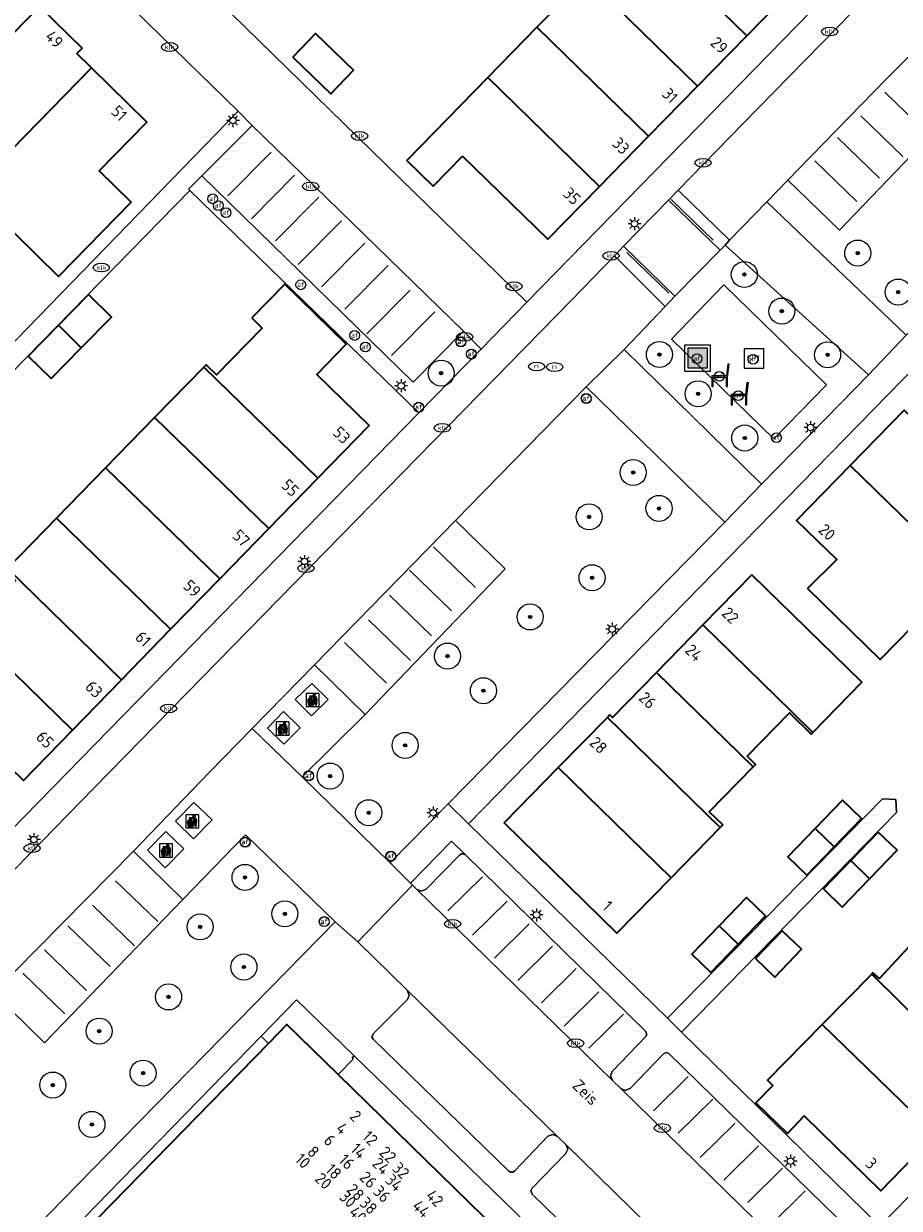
# Model space of a CAD drawing. Header units: metres. Extents: x 103671 to 105190, y 427150 to 429171.
# Tile 206 of 256: x 104073 to 104140, y 428271 to 428362. Entities that reach past the tile are written whole.
import ezdxf
from ezdxf.enums import TextEntityAlignment as Align

# ---------------------------------------------------------------- set-up
doc = ezdxf.new("R2010")
doc.units = ezdxf.units.M
for name, color, linetype, lineweight in [('B-WE-GR-BEPLANTING_CULTUUR_BODEMBEDEKKER-GV', 253, 'Continuous', 18), ('B-WE-GR-BEPLANTING_CULTUUR_HEESTERS-GV', 253, 'Continuous', 18), ('B-WE-GR-BEPLANTING_CULTUUR_VASTE PLANTENVAK-GV', 253, 'Continuous', 18), ('B-WE-GR-BOOM-S', 253, 'Continuous', 25), ('B-WE-IE-AFVAL APART PLAATS-S', 253, 'Continuous', 25), ('B-WE-IE-MEUBILAIR-S', 253, 'Continuous', 25), ('B-WE-IE-MEUBILAIR_WEGMEUBILAIR-S', 253, 'Continuous', 25), ('B-WE-IE-MEUBILAIR_WEGMEUBILAIR_AFVALBAK-S', 253, 'Continuous', 25), ('B-WE-OG-BEBOUWING-GV', 253, 'Continuous', 35), ('B-WE-OG-BEBOUWING-T18', 7, 'Continuous', 18), ('B-WE-OG-TERREIN_BEGROEID-GV', 253, 'Continuous', 18), ('B-WE-OG-TERREIN_ERF-GV', 253, 'Continuous', 18), ('B-WE-OG-TOPOGRAFIE-T18', 7, 'Continuous', 18), ('B-WE-VH-GESLOTENVERHARDING_BETON-GV', 253, 'Continuous', 18), ('B-WE-VH-GESLOTENVERHARDING_KUNSTSTOF-GV', 253, 'Continuous', 18), ('B-WE-VH-OPENVERHARDING-GV', 253, 'Continuous', 18), ('B-WE-VH-OPENVERHARDING_BETONELEMENT-GV', 253, 'Continuous', 18), ('B-WE-VH-OPENVERHARDING_BETONSTRAATSTEEN-GV', 253, 'Continuous', 18), ('B-WE-VH-OPENVERHARDING_TEGEL-GV', 253, 'Continuous', 18), ('B-WE-VW-MARKERING_PICTOGRAM-G', 253, 'Continuous', 18)]:
    doc.layers.add(name, color=color, linetype=linetype, lineweight=lineweight)
doc.styles.add('NLCS-ISO', font='NLCS-ISO.ttf')
doc.styles.add('NLCS-ISO-M500-T18', font='NLCS-ISO.ttf', dxfattribs={"height": 0.9})

# ---------------------------------------------------------------- blocks, each defined once
blk = doc.blocks.new('SIE-AFVAL APART PLAATS-SO')
h = blk.add_hatch(color=256)
h.dxf.hatch_style = 1
h.paths.add_polyline_path([(-0.09, 0.07), (-1.76, 0.07, 0.819081), (-1.79, -0.09), (-1.4, -2.19, 0.36153), (-1.37, -2.21), (-0.47, -2.21, 0.36153), (-0.44, -2.19), (-0.05, -0.09, 0.819081)])
h.paths.add_polyline_path([(-0.16, -0.1), (-0.2, -0.33), (-0.49, -0.33), (-0.47, -0.1)], flags=16)
h.paths.add_polyline_path([(-0.55, -0.1), (-0.58, -0.33), (-0.87, -0.33), (-0.87, -0.1)], flags=16)
h.paths.add_polyline_path([(-0.22, -0.42), (-0.27, -0.73), (-0.53, -0.73), (-0.5, -0.42)], flags=16)
h.paths.add_polyline_path([(-0.58, -0.42), (-0.61, -0.73), (-0.87, -0.73), (-0.87, -0.42)], flags=16)
h.paths.add_polyline_path([(-0.95, -0.1), (-0.95, -0.33), (-1.27, -0.33), (-1.29, -0.1)], flags=16)
h.paths.add_polyline_path([(-0.95, -0.42), (-0.95, -0.73), (-1.23, -0.73), (-1.26, -0.42)], flags=16)
h.paths.add_polyline_path([(-0.29, -0.83), (-0.34, -1.09), (-0.56, -1.09), (-0.54, -0.83)], flags=16)
h.paths.add_polyline_path([(-0.62, -0.83), (-0.65, -1.09), (-0.87, -1.09), (-0.87, -0.83)], flags=16)
h.paths.add_polyline_path([(-0.95, -0.83), (-0.95, -1.09), (-1.2, -1.09), (-1.22, -0.83)], flags=16)
h.paths.add_polyline_path([(-1.35, -0.33), (-1.64, -0.33), (-1.69, -0.1), (-1.37, -0.1)], flags=16)
h.paths.add_polyline_path([(-1.34, -0.42), (-1.31, -0.73), (-1.57, -0.73), (-1.63, -0.42)], flags=16)
h.paths.add_polyline_path([(-0.36, -1.18), (-0.41, -1.44), (-0.6, -1.44), (-0.57, -1.18)], flags=16)
h.paths.add_polyline_path([(-0.65, -1.18), (-0.68, -1.44), (-0.87, -1.44), (-0.87, -1.18)], flags=16)
h.paths.add_polyline_path([(-1.3, -0.83), (-1.28, -1.09), (-1.5, -1.09), (-1.55, -0.83)], flags=16)
h.paths.add_polyline_path([(-0.95, -1.18), (-0.95, -1.44), (-1.17, -1.44), (-1.19, -1.18)], flags=16)
h.paths.add_polyline_path([(-0.42, -1.53), (-0.47, -1.79), (-0.63, -1.79), (-0.6, -1.53)], flags=16)
h.paths.add_polyline_path([(-1.27, -1.18), (-1.25, -1.44), (-1.44, -1.44), (-1.49, -1.18)], flags=16)
h.paths.add_polyline_path([(-0.69, -1.53), (-0.71, -1.79), (-0.87, -1.79), (-0.87, -1.53)], flags=16)
h.paths.add_polyline_path([(-0.95, -1.53), (-0.95, -1.79), (-1.13, -1.79), (-1.16, -1.53)], flags=16)
h.paths.add_polyline_path([(-1.24, -1.53), (-1.22, -1.79), (-1.37, -1.79), (-1.42, -1.53)], flags=16)
h.paths.add_polyline_path([(-0.49, -1.89), (-0.53, -2.13), (-0.66, -2.13), (-0.64, -1.89)], flags=16)
h.paths.add_polyline_path([(-0.72, -1.89), (-0.74, -2.13), (-0.87, -2.13), (-0.87, -1.89)], flags=16)
h.paths.add_polyline_path([(-0.95, -1.89), (-0.95, -2.13), (-1.1, -2.13), (-1.12, -1.89)], flags=16)
h.paths.add_polyline_path([(-1.21, -1.89), (-1.18, -2.13), (-1.31, -2.13), (-1.35, -1.89)], flags=16)
h.paths.add_polyline_path([(-0.19, 0.78, -0.01173), (-0.3, 0.78, -0.148797), (-0.42, 1.03, -0.136076), (-0.69, 0.87), (-0.78, 0.85, -0.038293), (-1.14, 0.96), (-1.19, 0.81, -0.243822), (-1.56, 0.45, 0.344326), (-1, 0.22, -0.139345), (-0.6, 0.22, 0.618436), (-0.56, 0.27, -0.441494), (-0.47, 0.44, 0.309048)])
h.paths.add_polyline_path([(-0.49, 0.51, 0.351556), (-0.64, 0.31, 0.121061), (-1.02, 0.29, -0.288745), (-1.45, 0.42, 0.203599), (-1.12, 0.79), (-1.09, 0.87, 0.083075), (-0.28, 0.71, -0.242261)], flags=16)
h.paths.add_polyline_path([(-0.4, 0.79, -0.023345), (-0.63, 0.82, 0.07081), (-0.46, 0.9, 0.059965)], flags=16)
h.paths.add_polyline_path([(1.12, 1.48), (-1.07, 1.48, 0.860559), (-1.08, 1.42), (0.29, 1, -0.146703), (0.53, 0.28, 0.421968), (0.56, 0.25), (1.6, 0.31, 0.450293), (1.63, 0.34, 0.122241)])
h.paths.add_polyline_path([(0.26, 1.93, 1), (1.07, 1.93, 1)])
h.paths.add_polyline_path([(1.65, 0.15, 0.429303), (1.62, 0.18), (0.55, 0.23, 0.38429), (0.51, 0.2), (0.16, -2.16, 0.83726), (0.22, -2.18), (0.99, -0.78, -0.688204), (1.05, -0.78), (1.36, -2.14, 0.84934), (1.42, -2.14)])
for p, q in [((-0.09, 0.07), (-1.76, 0.07)), ((-1.4, -2.19), (-1.79, -0.09)), ((-1.37, -0.1), (-1.69, -0.1)), ((-1.64, -0.33), (-1.69, -0.1)), ((-1.64, -0.33), (-1.35, -0.33)), ((-1.63, -0.42), (-1.34, -0.42)), ((-1.57, -0.73), (-1.63, -0.42)), ((-1.57, -0.73), (-1.31, -0.73)), ((-1.55, -0.83), (-1.3, -0.83)), ((-1.5, -1.09), (-1.55, -0.83)), ((-1.5, -1.09), (-1.28, -1.09)), ((-1.49, -1.18), (-1.27, -1.18)), ((-1.44, -1.44), (-1.49, -1.18)), ((-1.44, -1.44), (-1.25, -1.44)), ((-1.42, -1.53), (-1.24, -1.53)), ((-1.37, -1.79), (-1.42, -1.53)), ((-1.37, -1.79), (-1.22, -1.79)), ((-1.37, -2.21), (-0.47, -2.21)), ((-1.31, -2.13), (-1.35, -1.89)), ((-1.35, -1.89), (-1.21, -1.89)), ((-1.31, -2.13), (-1.18, -2.13)), ((-0.95, -0.1), (-1.29, -0.1)), ((-1.27, -0.33), (-0.95, -0.33)), ((-1.26, -0.42), (-0.95, -0.42)), ((-1.23, -0.73), (-0.95, -0.73)), ((-1.22, -0.83), (-0.95, -0.83)), ((-1.2, -1.09), (-0.95, -1.09)), ((-1.19, -1.18), (-0.95, -1.18)), ((-1.17, -1.44), (-0.95, -1.44)), ((-1.16, -1.53), (-0.95, -1.53)), ((-1.13, -1.79), (-0.95, -1.79)), ((-1.12, -1.89), (-0.95, -1.89)), ((-1.1, -2.13), (-0.95, -2.13)), ((-0.95, -0.1), (-0.95, -0.33)), ((-0.95, -0.42), (-0.95, -0.73)), ((-0.95, -0.83), (-0.95, -1.09)), ((-0.95, -1.18), (-0.95, -1.44)), ((-0.95, -1.53), (-0.95, -1.79)), ((-0.95, -1.89), (-0.95, -2.13)), ((-0.87, -0.1), (-0.87, -0.33)), ((-0.55, -0.1), (-0.87, -0.1)), ((-0.87, -0.33), (-0.58, -0.33)), ((-0.87, -0.42), (-0.87, -0.73)), ((-0.87, -0.42), (-0.58, -0.42)), ((-0.87, -0.73), (-0.61, -0.73)), ((-0.87, -0.83), (-0.62, -0.83)), ((-0.87, -0.83), (-0.87, -1.09)), ((-0.87, -1.09), (-0.65, -1.09)), ((-0.87, -1.18), (-0.65, -1.18)), ((-0.87, -1.18), (-0.87, -1.44)), ((-0.87, -1.44), (-0.68, -1.44)), ((-0.87, -1.53), (-0.69, -1.53)), ((-0.87, -1.53), (-0.87, -1.79)), ((-0.87, -1.79), (-0.71, -1.79)), ((-0.87, -1.89), (-0.87, -2.13)), ((-0.87, -1.89), (-0.72, -1.89)), ((-0.87, -2.13), (-0.74, -2.13)), ((-0.66, -2.13), (-0.53, -2.13)), ((-0.64, -1.89), (-0.49, -1.89)), ((-0.63, -1.79), (-0.47, -1.79)), ((-0.6, -1.44), (-0.41, -1.44)), ((-0.6, -1.53), (-0.42, -1.53)), ((-0.57, -1.18), (-0.36, -1.18)), ((-0.56, -1.09), (-0.34, -1.09)), ((-0.54, -0.83), (-0.29, -0.83)), ((-0.53, -0.73), (-0.27, -0.73)), ((-0.53, -2.13), (-0.49, -1.89)), ((-0.5, -0.42), (-0.22, -0.42)), ((-0.49, -0.33), (-0.2, -0.33)), ((-0.16, -0.1), (-0.47, -0.1)), ((-0.47, -1.79), (-0.42, -1.53)), ((-0.44, -2.19), (-0.05, -0.09)), ((-0.41, -1.44), (-0.36, -1.18)), ((-0.34, -1.09), (-0.29, -0.83)), ((-0.27, -0.73), (-0.22, -0.42)), ((-0.2, -0.33), (-0.16, -0.1))]:
    blk.add_line(p, q)
blk.add_lwpolyline([(-2.5, -2.51), (2.5, -2.51), (2.5, 2.49), (-2.5, 2.49)], close=True)
for points in [[(-0.78, 0.85, -0.038293), (-1.14, 0.96), (-1.19, 0.81, -0.243822), (-1.56, 0.45, 0.344326), (-1, 0.22, -0.139345), (-0.6, 0.22, 0.618436), (-0.56, 0.27, -0.441494), (-0.47, 0.44, 0.309048), (-0.19, 0.78, -0.01173), (-0.3, 0.78, -0.01173)], [(-0.78, 0.85), (-0.69, 0.87, 0.136076), (-0.42, 1.03, 0.156405), (-0.29, 0.77)], [(-0.78, 0.85), (-0.69, 0.87, 0.136076), (-0.42, 1.03, 0.148797), (-0.3, 0.78, 0.148797)], [(-0.63, 0.82, 0.07081), (-0.46, 0.9, 0.059965), (-0.4, 0.79, 0.059965)], [(-0.4, 0.79, -0.023345), (-0.63, 0.82)]]:
    blk.add_lwpolyline(points, format="xyb")
for points in [[(-1.09, 0.87), (-1.12, 0.79, -0.203599), (-1.45, 0.42, 0.288745), (-1.02, 0.29, -0.121061), (-0.64, 0.31, -0.351556), (-0.49, 0.51, 0.242261), (-0.28, 0.71, -0.083075)], [(-1.07, 1.48), (1.12, 1.48, -0.122241), (1.63, 0.34, -0.450293), (1.6, 0.31), (0.56, 0.25, -0.421968), (0.53, 0.28, 0.146703), (0.29, 1), (-1.08, 1.42, -0.860559)], [(0.55, 0.23), (1.62, 0.18, -0.429303), (1.65, 0.15), (1.42, -2.14, -0.84934), (1.36, -2.14), (1.05, -0.78, 0.688204), (0.99, -0.78), (0.22, -2.18, -0.83726), (0.16, -2.16), (0.51, 0.2, -0.38429)]]:
    blk.add_lwpolyline(points, format="xyb", close=True)
for points in [[(-1.35, -0.33), (-1.37, -0.1)], [(-1.31, -0.73), (-1.34, -0.42)], [(-1.28, -1.09), (-1.3, -0.83)], [(-1.27, -0.33), (-1.29, -0.1)], [(-1.25, -1.44), (-1.27, -1.18)], [(-1.23, -0.73), (-1.26, -0.42)], [(-1.22, -1.79), (-1.24, -1.53)], [(-1.2, -1.09), (-1.22, -0.83)], [(-1.18, -2.13), (-1.21, -1.89)], [(-1.17, -1.44), (-1.19, -1.18)], [(-1.18, -2.22), (-1.18, -2.21)], [(-1.13, -1.79), (-1.16, -1.53)], [(-1.1, -2.13), (-1.12, -1.89)], [(-0.74, -2.13), (-0.72, -1.89)], [(-0.71, -1.79), (-0.69, -1.53)], [(-0.68, -1.44), (-0.65, -1.18)], [(-0.66, -2.13), (-0.64, -1.89)], [(-0.65, -1.09), (-0.62, -0.83)], [(-0.63, -1.79), (-0.6, -1.53)], [(-0.61, -0.73), (-0.58, -0.42)], [(-0.6, -1.44), (-0.57, -1.18)], [(-0.58, -0.33), (-0.55, -0.1)], [(-0.56, -1.09), (-0.54, -0.83)], [(-0.53, -0.73), (-0.5, -0.42)], [(-0.49, -0.33), (-0.47, -0.1)]]:
    blk.add_lwpolyline(points)
blk.add_circle((0.66, 1.93), 0.401)
for centre, radius, start, end in [((-1.76, -0.01), 0.0869, 90, 247.281), ((-0.09, -0.01), 0.0869, 292.719, 90), ((-1.37, -2.18), 0.0318, 190.4943, 270), ((-0.47, -2.18), 0.0318, 270, 349.5057)]:
    blk.add_arc(centre, radius, start, end)
blk = doc.blocks.new('SIE-WEG_AFVALBAK-SO')
h = blk.add_hatch(color=256)
h.dxf.hatch_style = 1
h.paths.add_polyline_path([(-1.5, -1.5), (1.5, -1.5), (1.5, 1.5), (-1.5, 1.5)])
for points in [[(-2, -2), (2, -2), (2, 2), (-2, 2)], [(-1.5, -1.5), (1.5, -1.5), (1.5, 1.5), (-1.5, 1.5)]]:
    blk.add_lwpolyline(points, close=True)
blk = doc.blocks.new('SIE-MEUBILAIR_PAAL_LICHTMAST-SO')
for points in [[(-0.62, 0), (-1, 0)], [(-0.71, 0.71), (-0.44, 0.44)], [(0, 1), (0, 0.62)], [(0.44, 0.44), (0.71, 0.71)], [(1, 0), (0.62, 0)], [(-0.71, -0.71), (-0.44, -0.44)], [(0, -0.62), (0, -1)], [(0.44, -0.44), (0.71, -0.71)]]:
    blk.add_lwpolyline(points)
blk.add_circle((0, 0), 0.5)
blk = doc.blocks.new('SIE-MEUBILAIR_PAAL_AFSLUITPAAL-SO')
blk.add_circle((0, 0), 0.75)
at = {"style": 'NLCS-ISO'}
blk.add_text('af', height=0.75, dxfattribs=at).set_placement((0, 0.05), align=Align.MIDDLE_CENTER)
blk = doc.blocks.new('SIE-MEUBILAIR_PUT_KOLK-SO')
blk.add_ellipse((0, 0), major_axis=(1.25, 0), ratio=0.54)
at = {"style": 'NLCS-ISO'}
blk.add_text('klk', height=0.75, dxfattribs=at).set_placement((0.03, 0), align=Align.MIDDLE_CENTER)
blk = doc.blocks.new('SIE-MEUBILAIR_PUT_RIOOLPUT-SO')
blk.add_ellipse((0, 0), major_axis=(1.25, 0), ratio=0.54)
at = {"style": 'NLCS-ISO'}
blk.add_text('ri', height=0.75, dxfattribs=at).set_placement((-0.04, 0.07), align=Align.MIDDLE_CENTER)
blk = doc.blocks.new('SIE-WEG_ZITBANK-SO')
at = {"color": 0, "linetype": 'ByBlock', "lineweight": 18}
blk.add_lwpolyline([(-0.91, -1.63), (-0.91, -0.2), (1.09, -0.2), (1.09, -1.63), (1.29, -1.63), (1.29, -0.21), (1.54, 1.78), (1.33, 1.78), (1.11, 0), (-1.11, 0), (-1.11, -1.63)], close=True, dxfattribs=at)
blk = doc.blocks.new('SIE-WEG_SPEELTOESTEL-SO')
at = {"flags": 128}
blk.add_lwpolyline([(-3.75, -3.75), (3.75, -3.75), (3.75, 3.75), (-3.75, 3.75)], close=True, dxfattribs=at)
at = {"style": 'NLCS-ISO'}
blk.add_text('SPT', height=2.25, dxfattribs=at).set_placement((0, 0), align=Align.MIDDLE_CENTER)
blk = doc.blocks.new('SGR-BOOM_GBKN-SO')
at = {"linetype": 'ByBlock', "lineweight": 18}
h = blk.add_hatch(color=0, dxfattribs=at)
h.dxf.hatch_style = 1
edge = h.paths.add_edge_path()
edge.add_arc((0, 0), 0.25, 0, 360)
at = {"color": 0, "linetype": 'ByBlock', "lineweight": 18}
for radius in [2, 0.25]:
    blk.add_circle((0, 0), radius, dxfattribs=at)
at = {"color": 0, "linetype": 'ByBlock', "lineweight": 18, "style": 'NLCS-ISO'}
blk.add_attdef('SOORT', (2.5, 0), '', height=1.5, dxfattribs=at)

msp = doc.modelspace()

# ---------------------------------------------------------------- linework, layer by layer
at = {"layer": 'B-WE-GR-BEPLANTING_CULTUUR_BODEMBEDEKKER-GV', "flags": 128}
msp.add_lwpolyline([(104097.218, 428281.34), (104116.28, 428262.702), (104116.272, 428262.693), (104116.557, 428262.401), (104117.936, 428263.847), (104098.445, 428282.767), (104098.304, 428282.597), (104098.377, 428282.522)], close=True, dxfattribs=at)
at = {"layer": 'B-WE-GR-BEPLANTING_CULTUUR_HEESTERS-GV', "flags": 128}
msp.add_lwpolyline([(104103.242, 428295.578), (104103.58, 428295.421), (104103.963, 428295.57), (104106.565, 428298.213), (104106.689, 428298.292), (104106.828, 428298.3), (104106.998, 428298.218), (104105.926, 428299.259), (104102.774, 428296.035), (104102.77, 428296.031), (104102.93, 428295.89)], close=True, dxfattribs=at)
at = {"layer": 'B-WE-GR-BEPLANTING_CULTUUR_VASTE PLANTENVAK-GV', "flags": 128}
for points in [[(104108.204, 428337.047), (104106.844, 428338.434), (104102.967, 428334.528), (104086.749, 428350.357), (104085.736, 428349.34), (104085.828, 428349.231), (104103.419, 428332.156), (104108.199, 428337.041)], [(104074.825, 428267.367), (104073.995, 428266.515), (104074.987, 428260.961), (104075.183, 428260.162), (104075.563, 428259.198), (104076.487, 428257.891), (104078.051, 428256.291), (104078.976, 428255.675), (104080.167, 428255.167), (104083.963, 428253.955), (104085.422, 428253.394), (104086.875, 428252.688), (104088.856, 428251.473), (104090.288, 428250.448), (104091.594, 428249.148), (104092.726, 428247.817), (104093.537, 428246.474), (104094.4, 428244.667), (104095.24, 428242.865), (104095.841, 428241.785), (104099.56, 428245.562), (104076.541, 428268.018), (104091.86, 428283.721), (104091.296, 428284.271)]]:
    msp.add_lwpolyline(points, close=True, dxfattribs=at)
at = {"layer": 'B-WE-OG-BEBOUWING-GV', "flags": 128}
for points in [[(104123.799, 428373.363), (104120.025, 428369.5), (104128.593, 428361.131), (104132.367, 428364.994)], [(104128.593, 428361.131), (104120.025, 428369.5), (104116.251, 428365.638), (104124.82, 428357.268)], [(104112.477, 428361.775), (104121.047, 428353.405), (104124.82, 428357.268), (104116.251, 428365.638)], [(104069.024, 428349.21), (104078.268, 428358.666), (104077.143, 428359.765), (104077.549, 428360.181), (104074.278, 428363.379), (104070.209, 428359.216), (104067.948, 428361.426), (104062.367, 428355.717)], [(104108.704, 428357.913), (104117.273, 428349.542), (104121.047, 428353.405), (104112.477, 428361.775)], [(104093.74, 428359.493), (104096.657, 428356.672), (104098.406, 428358.48), (104095.489, 428361.302)], [(104078.268, 428358.666), (104069.024, 428349.21), (104075.752, 428342.633), (104081.332, 428348.343), (104078.867, 428350.753), (104082.53, 428354.5)], [(104106.77, 428351.891), (104113.32, 428345.494), (104117.273, 428349.542), (104108.704, 428357.913), (104102.49, 428351.553), (104104.51, 428349.578)], [(104090.579, 428339.449), (104091.381, 428338.668), (104087.88, 428335.075), (104087.072, 428335.862), (104086.891, 428335.676), (104095.656, 428327.138), (104099.599, 428331.185), (104095.567, 428335.112), (104097.837, 428337.442), (104093.11, 428342.047)], [(104078.051, 428341.248), (104075.731, 428338.886), (104077.494, 428337.154), (104079.814, 428339.516)], [(104077.494, 428337.154), (104075.731, 428338.886), (104073.411, 428336.524), (104075.174, 428334.792)], [(104095.656, 428327.138), (104086.891, 428335.676), (104083.123, 428331.808), (104091.888, 428323.269)], [(104083.123, 428331.808), (104079.355, 428327.94), (104088.12, 428319.401), (104091.888, 428323.269)], [(104143.741, 428329.401), (104140.687, 428332.379), (104136.538, 428328.123), (104145.174, 428319.704), (104151.569, 428326.263), (104145.987, 428331.705)], [(104133.255, 428318.669), (104138.849, 428313.216), (104145.174, 428319.704), (104136.538, 428328.123), (104132.403, 428323.882), (104135.502, 428320.895)], [(104075.587, 428324.072), (104084.352, 428315.534), (104088.12, 428319.401), (104079.355, 428327.94)], [(104080.584, 428311.666), (104084.352, 428315.534), (104075.587, 428324.072), (104071.819, 428320.204)], [(104076.816, 428307.797), (104080.584, 428311.666), (104071.819, 428320.204), (104071.657, 428320.038), (104072.429, 428319.286), (104068.823, 428315.584)], [(104128.973, 428319.714), (104125.221, 428315.867), (104132.01, 428309.245), (104133.677, 428307.618), (104137.43, 428311.465)], [(104064.442, 428312.707), (104064.245, 428312.504), (104073.048, 428303.929), (104076.816, 428307.797), (104068.823, 428315.584), (104068.709, 428315.467), (104069.626, 428314.574), (104066.168, 428311.025)], [(104125.221, 428315.867), (104121.66, 428312.216), (104129.09, 428304.97), (104129.276, 428305.161), (104128.635, 428305.786), (104131.875, 428309.107), (104133.543, 428307.48), (104133.677, 428307.618), (104132.01, 428309.245)], [(104121.66, 428312.216), (104118.293, 428308.764), (104118.084, 428308.968), (104117.89, 428308.769), (104126.556, 428300.317), (104126.743, 428300.509), (104125.716, 428301.51), (104129.09, 428304.97)], [(104122.787, 428296.453), (104126.556, 428300.317), (104117.89, 428308.769), (104114.117, 428304.908)], [(104114.117, 428304.908), (104109.972, 428300.666), (104118.628, 428292.189), (104122.787, 428296.453)], [(104135.295, 428298.834), (104137.395, 428301.015), (104135.943, 428302.413), (104133.843, 428300.233)], [(104133.843, 428300.233), (104131.743, 428298.052), (104133.195, 428296.654), (104135.295, 428298.834)], [(104136.577, 428297.775), (104138.029, 428296.377), (104140.129, 428298.558), (104138.677, 428299.956)], [(104138.029, 428296.377), (104136.577, 428297.775), (104134.477, 428295.595), (104135.929, 428294.197)], [(104127.922, 428291.356), (104130.022, 428293.536), (104128.57, 428294.934), (104126.47, 428292.754)], [(104125.822, 428289.175), (104127.922, 428291.356), (104126.47, 428292.754), (104124.37, 428290.573)], [(104129.26, 428290.247), (104130.745, 428288.817), (104132.804, 428290.955), (104131.319, 428292.385)], [(104146.746, 428280.907), (104150.265, 428284.511), (104142.021, 428292.196), (104138.785, 428288.724), (104138.282, 428289.143), (104138.185, 428289.045), (104146.809, 428280.548), (104146.958, 428280.701)], [(104134.383, 428285.186), (104143.083, 428276.719), (104146.809, 428280.548), (104138.185, 428289.045)], [(104109.813, 428256.072), (104111.451, 428257.752), (104116.272, 428262.693), (104116.28, 428262.702), (104097.218, 428281.34), (104093.287, 428285.184), (104091.86, 428283.721), (104076.541, 428268.018), (104099.56, 428245.562), (104104.081, 428250.197), (104106.248, 428252.418), (104109.412, 428255.661)], [(104143.083, 428276.719), (104134.383, 428285.186), (104130.173, 428280.913), (104130.602, 428280.49), (104129.301, 428279.17), (104131.709, 428276.814), (104132.991, 428278.176), (104138.882, 428272.402)]]:
    msp.add_lwpolyline(points, close=True, dxfattribs=at)
at = {"layer": 'B-WE-OG-TERREIN_BEGROEID-GV', "flags": 128}
for points in [[(104130.125, 428348.378), (104140.823, 428338.131), (104172.175, 428370.148), (104165.45, 428376.726), (104160.372, 428371.593), (104149.884, 428360.67), (104145.885, 428364.499), (104142.331, 428360.848), (104146.183, 428357.102), (104135.709, 428346.204), (104131.748, 428350.043)], [(104119.187, 428337.018), (104129.727, 428326.685), (104135.822, 428332.911), (104137.946, 428335.08), (104126.929, 428345.052), (104126.551, 428344.668), (104123.072, 428341.116), (104122.332, 428340.333)], [(104130.671, 428330.174), (104122.818, 428337.812), (104126.828, 428341.999), (104134.728, 428334.31)], [(104126.911, 428323.774), (104116.249, 428334.161), (104106.229, 428323.893), (104110.029, 428320.185), (104099.28, 428309.001), (104094.44, 428304.195), (104101.198, 428297.595), (104105.655, 428302.132)], [(104056.409, 428272.883), (104067.097, 428262.555), (104079.5, 428275.216), (104096.984, 428293.064), (104090.09, 428299.739), (104085.297, 428294.776), (104074.664, 428283.766), (104070.747, 428287.576), (104062.903, 428279.568)]]:
    msp.add_lwpolyline(points, close=True, dxfattribs=at)
at = {"layer": 'B-WE-OG-TERREIN_ERF-GV', "flags": 128}
for points in [[(104034.119, 428328.418), (104067.704, 428295.616), (104103.419, 428332.156), (104085.828, 428349.231), (104060.783, 428323.657), (104059.749, 428324.662), (104089.529, 428355.329), (104074.606, 428369.913), (104066.976, 428375.514), (104066.48, 428375.933), (104065.989, 428376.593), (104065.67, 428377.348), (104065.516, 428378.173), (104065.564, 428378.963), (104065.744, 428379.694), (104066.104, 428380.508), (104066.572, 428381.149), (104058.372, 428388.9), (104047.428, 428377.323), (104015.576, 428343.246)], [(104078.141, 428373.471), (104111.716, 428340.66), (104147.739, 428377.573)], [(104132.367, 428364.994), (104128.593, 428361.131), (104124.82, 428357.268), (104121.047, 428353.405), (104117.273, 428349.542), (104113.32, 428345.494), (104106.77, 428351.891), (104104.51, 428349.578), (104102.49, 428351.553), (104108.704, 428357.913), (104112.477, 428361.775), (104116.251, 428365.638)], [(104071.819, 428320.204), (104075.587, 428324.072), (104079.355, 428327.94), (104083.123, 428331.808), (104086.891, 428335.676), (104087.072, 428335.862), (104087.88, 428335.075), (104091.381, 428338.668), (104090.579, 428339.449), (104093.11, 428342.047), (104097.837, 428337.442), (104095.567, 428335.112), (104099.599, 428331.185), (104095.656, 428327.138), (104091.888, 428323.269), (104088.12, 428319.401), (104084.352, 428315.534), (104080.584, 428311.666), (104076.816, 428307.797), (104073.048, 428303.929)]]:
    msp.add_lwpolyline(points, dxfattribs=at)
for points in [[(104122.504, 428285.663), (104139.004, 428302.524), (104140.04, 428302.46), (104140.086, 428301.456), (104123.574, 428284.602), (104138.823, 428269.684), (104194.383, 428326.58), (104179.172, 428341.474), (104162.323, 428324.254), (104161.241, 428325.258), (104189.133, 428353.823), (104173.819, 428368.776), (104107.227, 428300.588)], [(104078.867, 428350.753), (104081.332, 428348.343), (104075.752, 428342.633), (104069.024, 428349.21), (104062.367, 428355.717), (104067.948, 428361.426), (104070.209, 428359.216), (104074.278, 428363.379), (104077.549, 428360.181), (104077.143, 428359.765), (104078.268, 428358.666), (104082.53, 428354.5)], [(104096.657, 428356.672), (104093.74, 428359.493), (104095.489, 428361.302), (104098.406, 428358.48)], [(104075.731, 428338.886), (104078.051, 428341.248), (104079.814, 428339.516), (104077.494, 428337.154), (104075.174, 428334.792), (104073.411, 428336.524)], [(104138.849, 428313.216), (104133.255, 428318.669), (104135.502, 428320.895), (104132.403, 428323.882), (104136.538, 428328.123), (104140.687, 428332.379), (104143.741, 428329.401), (104145.987, 428331.705), (104151.569, 428326.263), (104145.174, 428319.704)], [(104118.293, 428308.764), (104121.66, 428312.216), (104125.221, 428315.867), (104128.973, 428319.714), (104137.43, 428311.465), (104133.677, 428307.618), (104133.543, 428307.48), (104131.875, 428309.107), (104128.635, 428305.786), (104129.276, 428305.161), (104129.09, 428304.97), (104125.716, 428301.51), (104126.743, 428300.509), (104126.556, 428300.317), (104122.787, 428296.453), (104118.628, 428292.189), (104109.972, 428300.666), (104114.117, 428304.908), (104117.89, 428308.769), (104118.084, 428308.968)], [(104131.743, 428298.052), (104133.843, 428300.233), (104135.943, 428302.413), (104137.395, 428301.015), (104135.295, 428298.834), (104133.195, 428296.654)], [(104150.265, 428284.511), (104146.746, 428280.907), (104146.958, 428280.701), (104146.809, 428280.548), (104143.083, 428276.719), (104138.882, 428272.402), (104132.991, 428278.176), (104131.709, 428276.814), (104129.301, 428279.17), (104130.602, 428280.49), (104130.173, 428280.913), (104134.383, 428285.186), (104138.185, 428289.045), (104138.282, 428289.143), (104138.785, 428288.724), (104142.021, 428292.196), (104145.383, 428295.802), (104149.184, 428299.881), (104156.145, 428293.14), (104157.453, 428291.872), (104153.526, 428287.85)], [(104138.677, 428299.956), (104140.129, 428298.558), (104138.029, 428296.377), (104135.929, 428294.197), (104134.477, 428295.595), (104136.577, 428297.775)], [(104127.922, 428291.356), (104125.822, 428289.175), (104124.37, 428290.573), (104126.47, 428292.754), (104128.57, 428294.934), (104130.022, 428293.536)], [(104132.804, 428290.955), (104130.745, 428288.817), (104129.26, 428290.247), (104131.319, 428292.385)]]:
    msp.add_lwpolyline(points, close=True, dxfattribs=at)
at = {"layer": 'B-WE-VH-GESLOTENVERHARDING_BETON-GV', "flags": 128}
for points in [[(104096.438, 428310.145), (104095.192, 428311.383), (104093.923, 428310.153), (104095.165, 428308.891)], [(104093.02, 428309.213), (104091.797, 428307.95), (104093.048, 428306.703), (104094.291, 428307.978)], [(104086.146, 428302.233), (104084.738, 428300.794), (104086.103, 428299.443), (104087.546, 428300.907)], [(104082.58, 428298.578), (104083.929, 428297.204), (104085.361, 428298.662), (104083.972, 428299.997)]]:
    msp.add_lwpolyline(points, close=True, dxfattribs=at)
at = {"layer": 'B-WE-VH-GESLOTENVERHARDING_KUNSTSTOF-GV', "flags": 128}
msp.add_lwpolyline([(104130.671, 428330.174), (104134.728, 428334.31), (104126.828, 428341.999), (104122.818, 428337.812)], close=True, dxfattribs=at)
at = {"layer": 'B-WE-VH-OPENVERHARDING-GV', "flags": 128}
for points in [[(104089.529, 428355.329), (104090.611, 428354.235), (104106.844, 428338.434), (104108.204, 428337.047), (104111.716, 428340.66), (104078.141, 428373.471), (104072.368, 428380.999), (104071.859, 428381.539), (104071.104, 428382.007), (104070.207, 428382.289), (104069.307, 428382.367), (104068.491, 428382.259), (104067.768, 428382.037), (104067.066, 428381.63), (104066.572, 428381.149), (104066.104, 428380.508), (104065.744, 428379.694), (104065.564, 428378.963), (104065.516, 428378.173), (104065.67, 428377.348), (104065.989, 428376.593), (104066.48, 428375.933), (104066.976, 428375.514), (104074.606, 428369.913)], [(104090.611, 428354.235), (104089.529, 428355.329), (104059.749, 428324.662), (104060.783, 428323.657), (104085.828, 428349.231), (104085.736, 428349.34), (104086.749, 428350.357)], [(104090.611, 428354.235), (104086.749, 428350.357), (104102.967, 428334.528), (104106.844, 428338.434)], [(104140.823, 428338.131), (104130.125, 428348.378), (104127.273, 428345.421), (104126.929, 428345.052), (104137.946, 428335.08)], [(104116.249, 428334.161), (104126.911, 428323.774), (104129.727, 428326.685), (104119.187, 428337.018)], [(104122.504, 428285.663), (104123.574, 428284.602), (104140.086, 428301.456), (104140.04, 428302.46), (104139.004, 428302.524)], [(104118.281, 428280.874), (104118.126, 428281.243), (104118.256, 428281.56), (104120.826, 428284.239), (104120.921, 428284.418), (104120.824, 428284.673), (104106.998, 428298.218), (104106.828, 428298.3), (104106.689, 428298.292), (104106.565, 428298.213), (104103.963, 428295.57), (104103.58, 428295.421), (104103.242, 428295.578)], [(104134.089, 428258.501), (104137.558, 428262.046), (104133.919, 428265.588), (104118.934, 428280.268), (104118.281, 428280.874), (104103.242, 428295.578), (104102.93, 428295.89), (104098.73, 428291.517), (104102.527, 428287.818), (104114.056, 428276.584), (104114.689, 428275.955), (104129.665, 428261.302), (104130.039, 428260.913), (104131.76, 428259.263), (104133.365, 428257.739)]]:
    msp.add_lwpolyline(points, close=True, dxfattribs=at)
for points in [[(104147.739, 428377.573), (104111.716, 428340.66), (104108.204, 428337.047), (104108.199, 428337.041), (104103.419, 428332.156), (104067.704, 428295.616), (104064.178, 428292.012), (104059.359, 428287.07), (104023.776, 428250.548)], [(104040.052, 428263.994), (104058.407, 428282.797), (104078.483, 428303.36), (104091.515, 428316.67), (104115.137, 428340.807), (104118.424, 428344.212), (104119.13, 428344.967), (104122.587, 428348.489), (104123.318, 428349.258), (104128.264, 428354.324), (104145.211, 428371.667)], [(104053.476, 428269.882), (104056.321, 428272.793), (104056.409, 428272.883), (104062.903, 428279.568), (104070.747, 428287.576), (104072.394, 428289.258), (104081.506, 428298.496), (104087.335, 428304.556), (104090.623, 428307.923), (104095.404, 428312.8), (104106.229, 428323.893), (104116.249, 428334.161), (104119.187, 428337.018), (104122.332, 428340.333), (104118.424, 428344.212), (104115.137, 428340.807), (104091.515, 428316.67), (104078.483, 428303.36), (104058.407, 428282.797), (104040.052, 428263.994)], [(104138.823, 428269.684), (104123.574, 428284.602), (104122.504, 428285.663), (104107.227, 428300.588), (104105.655, 428302.132), (104101.198, 428297.595), (104102.77, 428296.031), (104102.774, 428296.035), (104105.926, 428299.259), (104106.998, 428298.218), (104120.824, 428284.673), (104120.921, 428284.418), (104120.826, 428284.239), (104118.256, 428281.56), (104118.126, 428281.243), (104118.281, 428280.874), (104118.934, 428280.268), (104119.249, 428280.113), (104119.666, 428280.3), (104122.189, 428282.93), (104122.418, 428283.021), (104122.612, 428282.944), (104128.241, 428277.443), (104136.502, 428269.37)]]:
    msp.add_lwpolyline(points, dxfattribs=at)
at = {"layer": 'B-WE-VH-OPENVERHARDING_BETONELEMENT-GV', "flags": 128}
msp.add_lwpolyline([(104131.748, 428350.043), (104135.709, 428346.204), (104146.183, 428357.102), (104142.331, 428360.848), (104139.328, 428357.812), (104132.596, 428350.899)], close=True, dxfattribs=at)
at = {"layer": 'B-WE-VH-OPENVERHARDING_BETONSTRAATSTEEN-GV', "flags": 128}
for points in [[(104129.727, 428326.685), (104126.911, 428323.774), (104105.655, 428302.132), (104107.227, 428300.588), (104173.819, 428368.776), (104174.894, 428369.881), (104188.448, 428383.763), (104189.08, 428384.221), (104189.806, 428384.421), (104189.948, 428384.396), (104187.913, 428386.256), (104181.269, 428379.451), (104180.01, 428378.154), (104173.247, 428371.228), (104172.175, 428370.148), (104140.823, 428338.131), (104137.946, 428335.08), (104135.822, 428332.911)], [(104122.587, 428348.489), (104126.551, 428344.668), (104126.929, 428345.052), (104127.273, 428345.421), (104123.318, 428349.258)], [(104126.551, 428344.668), (104122.587, 428348.489), (104119.13, 428344.967), (104123.072, 428341.116)], [(104119.13, 428344.967), (104118.424, 428344.212), (104122.332, 428340.333), (104123.072, 428341.116)], [(104099.28, 428309.001), (104110.029, 428320.185), (104106.229, 428323.893), (104095.404, 428312.8)], [(104102.77, 428296.031), (104101.198, 428297.595), (104094.44, 428304.195), (104090.623, 428307.923), (104087.335, 428304.556), (104081.506, 428298.496), (104085.297, 428294.776), (104090.09, 428299.739), (104096.984, 428293.064), (104098.73, 428291.517), (104102.93, 428295.89)], [(104084.738, 428300.794), (104086.146, 428302.233), (104087.546, 428300.907), (104086.103, 428299.443)], [(104083.929, 428297.204), (104082.58, 428298.578), (104083.972, 428299.997), (104085.361, 428298.662)], [(104074.664, 428283.766), (104085.297, 428294.776), (104081.506, 428298.496), (104072.394, 428289.258), (104070.747, 428287.576)], [(104102.527, 428287.818), (104102.675, 428287.418), (104102.536, 428287.11), (104099.901, 428284.472), (104099.807, 428284.208), (104099.912, 428284.054), (104110.333, 428273.905), (104110.442, 428273.837), (104110.617, 428273.839), (104110.76, 428273.919), (104113.309, 428276.589), (104113.691, 428276.741), (104114.056, 428276.584)], [(104093.287, 428285.184), (104097.218, 428281.34), (104098.377, 428282.522), (104098.304, 428282.597), (104098.445, 428282.767), (104094.018, 428287.065), (104091.296, 428284.271), (104091.86, 428283.721)], [(104118.934, 428280.268), (104133.919, 428265.588), (104133.775, 428265.932), (104133.897, 428266.275), (104136.481, 428268.94), (104136.579, 428269.173), (104136.541, 428269.348), (104136.502, 428269.37), (104128.241, 428277.443), (104122.612, 428282.944), (104122.418, 428283.021), (104122.189, 428282.93), (104119.666, 428280.3), (104119.249, 428280.113)], [(104114.689, 428275.955), (104114.84, 428275.615), (104114.67, 428275.233), (104112.114, 428272.607), (104112.022, 428272.407), (104112.118, 428272.134), (104125.975, 428258.616), (104126.221, 428258.515), (104126.418, 428258.6), (104128.978, 428261.273), (104129.295, 428261.43), (104129.665, 428261.302)]]:
    msp.add_lwpolyline(points, close=True, dxfattribs=at)
for points in [[(104145.211, 428371.667), (104128.264, 428354.324), (104123.318, 428349.258), (104127.273, 428345.421), (104130.125, 428348.378), (104131.748, 428350.043), (104132.596, 428350.899), (104139.328, 428357.812), (104142.331, 428360.848), (104145.885, 428364.499)], [(104197.661, 428330.202), (104194.652, 428326.842), (104194.383, 428326.58), (104138.823, 428269.684)], [(104125.975, 428258.616), (104112.118, 428272.134), (104112.022, 428272.407), (104112.114, 428272.607), (104114.67, 428275.233), (104114.84, 428275.615), (104114.689, 428275.955), (104114.056, 428276.584), (104113.691, 428276.741), (104113.309, 428276.589), (104110.76, 428273.919), (104110.617, 428273.839), (104110.442, 428273.837), (104110.333, 428273.905), (104099.912, 428284.054), (104099.807, 428284.208), (104099.901, 428284.472), (104102.536, 428287.11), (104102.675, 428287.418), (104102.527, 428287.818), (104098.73, 428291.517), (104096.984, 428293.064), (104079.5, 428275.216), (104067.097, 428262.555)], [(104074.825, 428267.367), (104091.296, 428284.271), (104094.018, 428287.065), (104098.445, 428282.767), (104117.936, 428263.847)]]:
    msp.add_lwpolyline(points, dxfattribs=at)
at = {"layer": 'B-WE-VH-OPENVERHARDING_TEGEL-GV', "flags": 128}
for points in [[(104090.623, 428307.923), (104094.44, 428304.195), (104099.28, 428309.001), (104095.404, 428312.8)], [(104095.192, 428311.383), (104096.438, 428310.145), (104095.165, 428308.891), (104093.923, 428310.153)], [(104091.797, 428307.95), (104093.02, 428309.213), (104094.291, 428307.978), (104093.048, 428306.703)]]:
    msp.add_lwpolyline(points, close=True, dxfattribs=at)
at = {"layer": 'B-WE-VW-MARKERING_PICTOGRAM-G', "flags": 128}
for points in [[(104142.41, 428353.661), (104139.183, 428356.783)], [(104140.576, 428351.861), (104137.349, 428354.984)], [(104138.792, 428350.198), (104135.566, 428353.32)], [(104088.748, 428348.828), (104092.063, 428352.185)], [(104137.039, 428348.404), (104133.813, 428351.526)], [(104090.552, 428347.064), (104093.867, 428350.421)], [(104092.416, 428345.381), (104095.73, 428348.738)], [(104126.022, 428345.437), (104122.796, 428348.559)], [(104094.158, 428343.562), (104097.473, 428346.919)], [(104095.941, 428341.839), (104099.256, 428345.196)], [(104122.602, 428341.344), (104119.375, 428344.467)], [(104097.738, 428340.121), (104101.053, 428343.478)], [(104099.421, 428338.236), (104102.735, 428341.593)], [(104101.325, 428336.563), (104104.64, 428339.919)], [(104107.753, 428318.739), (104104.526, 428321.861)], [(104105.912, 428316.948), (104102.686, 428320.071)], [(104104.378, 428315.043), (104101.152, 428318.165)], [(104102.774, 428313.138), (104099.547, 428316.26)], [(104100.94, 428311.391), (104097.714, 428314.514)], [(104083.358, 428293.086), (104080.131, 428296.209)], [(104105.648, 428293.905), (104108.31, 428296.534)], [(104107.534, 428292.035), (104110.197, 428294.664)], [(104081.584, 428291.214), (104078.357, 428294.336)], [(104079.697, 428289.644), (104076.471, 428292.766)], [(104109.227, 428290.271), (104111.89, 428292.9)], [(104077.881, 428287.792), (104074.655, 428290.914)], [(104111.026, 428288.56), (104113.688, 428291.189)], [(104076.224, 428285.992), (104072.997, 428289.115)], [(104112.842, 428286.849), (104115.504, 428289.477)], [(104114.568, 428285.061), (104117.231, 428287.689)], [(104116.455, 428283.349), (104119.117, 428285.978)], [(104121.438, 428278.556), (104124.1, 428281.184)], [(104123.332, 428276.822), (104125.995, 428279.451)], [(104125.006, 428274.957), (104127.668, 428277.585)], [(104126.84, 428273.233), (104129.502, 428275.861)], [(104128.669, 428271.504), (104131.332, 428274.132)], [(104130.416, 428269.774), (104133.079, 428272.402)]]:
    msp.add_lwpolyline(points, dxfattribs=at)

# ---------------------------------------------------------------- block references
at = {"layer": 'B-WE-GR-BOOM-S', "xscale": 0.5, "yscale": 0.5, "zscale": 0.5}
for p in [(104137.112, 428344.434), (104128.406, 428342.791), (104140.219, 428341.439), (104131.284, 428339.98), (104121.884, 428336.642), (104134.802, 428336.623), (104105.124, 428335.216), (104124.856, 428333.626), (104128.435, 428330.23), (104119.874, 428327.58), (104121.854, 428324.823), (104116.489, 428324.173), (104116.714, 428319.496), (104111.961, 428316.482), (104105.614, 428313.479), (104108.368, 428310.82), (104102.356, 428306.62), (104096.597, 428304.263), (104099.56, 428301.446), (104090.065, 428296.48), (104093.123, 428293.677), (104086.616, 428292.677), (104089.979, 428289.595), (104084.197, 428287.298), (104078.861, 428284.672), (104082.234, 428281.445), (104075.304, 428280.528), (104078.308, 428277.505)]:
    msp.add_blockref('SGR-BOOM_GBKN-SO', p, dxfattribs=at)
at = {"layer": 'B-WE-IE-AFVAL APART PLAATS-S', "xscale": 0.2, "yscale": 0.2, "zscale": 0.2}
for p in [(104095.249, 428310.117), (104092.96, 428307.918), (104086.012, 428300.791), (104083.997, 428298.546)]:
    msp.add_blockref('SIE-AFVAL APART PLAATS-SO', p, dxfattribs=at)
at = {"layer": 'B-WE-IE-MEUBILAIR-S', "xscale": 0.5, "yscale": 0.5, "zscale": 0.5}
for name, p in [('SIE-MEUBILAIR_PUT_KOLK-SO', (104134.96, 428361.45)), ('SIE-MEUBILAIR_PUT_KOLK-SO', (104084.27, 428360.261)), ('SIE-MEUBILAIR_PAAL_LICHTMAST-SO', (104089.141, 428354.616)), ('SIE-MEUBILAIR_PUT_KOLK-SO', (104098.859, 428353.431)), ('SIE-MEUBILAIR_PUT_KOLK-SO', (104125.236, 428351.368)), ('SIE-MEUBILAIR_PUT_KOLK-SO', (104095.107, 428349.554)), ('SIE-MEUBILAIR_PAAL_AFSLUITPAAL-SO', (104087.586, 428348.602)), ('SIE-MEUBILAIR_PAAL_AFSLUITPAAL-SO', (104088.013, 428348.085)), ('SIE-MEUBILAIR_PAAL_AFSLUITPAAL-SO', (104088.612, 428347.546)), ('SIE-MEUBILAIR_PAAL_LICHTMAST-SO', (104119.976, 428346.689)), ('SIE-MEUBILAIR_PUT_KOLK-SO', (104118.171, 428344.226)), ('SIE-MEUBILAIR_PUT_KOLK-SO', (104079.035, 428343.322)), ('SIE-MEUBILAIR_PAAL_AFSLUITPAAL-SO', (104094.348, 428341.997)), ('SIE-MEUBILAIR_PUT_KOLK-SO', (104110.711, 428341.881)), ('SIE-MEUBILAIR_PAAL_AFSLUITPAAL-SO', (104098.486, 428338.104)), ('SIE-MEUBILAIR_PUT_KOLK-SO', (104106.936, 428337.997)), ('SIE-MEUBILAIR_PAAL_AFSLUITPAAL-SO', (104099.301, 428337.213)), ('SIE-MEUBILAIR_PAAL_AFSLUITPAAL-SO', (104106.639, 428337.624)), ('SIE-MEUBILAIR_PAAL_AFSLUITPAAL-SO', (104106.643, 428337.606)), ('SIE-MEUBILAIR_PAAL_AFSLUITPAAL-SO', (104107.436, 428336.687)), ('SIE-MEUBILAIR_PAAL_AFSLUITPAAL-SO', (104107.44, 428336.669)), ('SIE-MEUBILAIR_PAAL_AFSLUITPAAL-SO', (104124.774, 428336.329)), ('SIE-MEUBILAIR_PAAL_AFSLUITPAAL-SO', (104129.064, 428336.277)), ('SIE-MEUBILAIR_PUT_RIOOLPUT-SO', (104112.461, 428335.719)), ('SIE-MEUBILAIR_PUT_RIOOLPUT-SO', (104113.84, 428335.68)), ('SIE-MEUBILAIR_PAAL_AFSLUITPAAL-SO', (104126.479, 428334.974)), ('SIE-MEUBILAIR_PAAL_LICHTMAST-SO', (104102.049, 428334.239)), ('SIE-MEUBILAIR_PAAL_AFSLUITPAAL-SO', (104116.264, 428333.273)), ('SIE-MEUBILAIR_PAAL_AFSLUITPAAL-SO', (104116.268, 428333.255)), ('SIE-MEUBILAIR_PAAL_AFSLUITPAAL-SO', (104127.946, 428333.485)), ('SIE-MEUBILAIR_PAAL_AFSLUITPAAL-SO', (104103.405, 428332.601)), ('SIE-MEUBILAIR_PAAL_AFSLUITPAAL-SO', (104103.409, 428332.583)), ('SIE-MEUBILAIR_PUT_KOLK-SO', (104105.219, 428331.004)), ('SIE-MEUBILAIR_PAAL_LICHTMAST-SO', (104133.495, 428331.034)), ('SIE-MEUBILAIR_PAAL_AFSLUITPAAL-SO', (104130.875, 428330.254)), ('SIE-MEUBILAIR_PAAL_LICHTMAST-SO', (104094.623, 428320.741)), ('SIE-MEUBILAIR_PUT_KOLK-SO', (104094.739, 428320.227)), ('SIE-MEUBILAIR_PAAL_LICHTMAST-SO', (104118.264, 428315.551)), ('SIE-MEUBILAIR_PUT_KOLK-SO', (104084.191, 428309.455)), ('SIE-MEUBILAIR_PAAL_AFSLUITPAAL-SO', (104094.952, 428304.285)), ('SIE-MEUBILAIR_PAAL_AFSLUITPAAL-SO', (104094.956, 428304.267)), ('SIE-MEUBILAIR_PAAL_LICHTMAST-SO', (104104.513, 428301.437)), ('SIE-MEUBILAIR_PAAL_LICHTMAST-SO', (104073.855, 428299.379)), ('SIE-MEUBILAIR_PUT_KOLK-SO', (104073.716, 428298.718)), ('SIE-MEUBILAIR_PAAL_AFSLUITPAAL-SO', (104090.074, 428299.199)), ('SIE-MEUBILAIR_PAAL_AFSLUITPAAL-SO', (104090.078, 428299.181)), ('SIE-MEUBILAIR_PAAL_AFSLUITPAAL-SO', (104101.259, 428298.115)), ('SIE-MEUBILAIR_PAAL_AFSLUITPAAL-SO', (104101.263, 428298.097)), ('SIE-MEUBILAIR_PAAL_AFSLUITPAAL-SO', (104096.144, 428293.088)), ('SIE-MEUBILAIR_PAAL_LICHTMAST-SO', (104112.448, 428293.598)), ('SIE-MEUBILAIR_PAAL_AFSLUITPAAL-SO', (104096.148, 428293.07)), ('SIE-MEUBILAIR_PUT_KOLK-SO', (104105.999, 428292.913)), ('SIE-MEUBILAIR_PUT_KOLK-SO', (104115.449, 428283.738)), ('SIE-MEUBILAIR_PUT_KOLK-SO', (104122.116, 428277.225)), ('SIE-MEUBILAIR_PAAL_LICHTMAST-SO', (104131.951, 428274.684))]:
    msp.add_blockref(name, p, dxfattribs=at)
at = {"layer": 'B-WE-IE-MEUBILAIR_WEGMEUBILAIR-S'}
for name, p, xscale, yscale, zscale in [('SIE-WEG_SPEELTOESTEL-SO', (104129.142, 428336.334), 0.2, 0.2, 0.2), ('SIE-WEG_ZITBANK-SO', (104126.47, 428335.007), 0.5, 0.5, 0.5), ('SIE-WEG_ZITBANK-SO', (104127.943, 428333.584), 0.5, 0.5, 0.5)]:
    msp.add_blockref(name, p, dxfattribs=dict(at, xscale=xscale, yscale=yscale, zscale=zscale))
at = {"layer": 'B-WE-IE-MEUBILAIR_WEGMEUBILAIR_AFVALBAK-S', "xscale": 0.5, "yscale": 0.5, "zscale": 0.5}
msp.add_blockref('SIE-WEG_AFVALBAK-SO', (104124.819, 428336.373), dxfattribs=at)

# ---------------------------------------------------------------- texts
at = {"layer": 'B-WE-OG-BEBOUWING-T18', "style": 'NLCS-ISO-M500-T18'}
for s, rotation, p in [('49', 315.6, (104075.42, 428360.864)), ('29', 315.7, (104126.48, 428360.399)), ('31', 315.7, (104122.707, 428356.536)), ('51', 315.7, (104080.401, 428355.183)), ('33', 315.7, (104118.934, 428352.673)), ('35', 315.7, (104115.16, 428348.81)), ('53', 315.7, (104097.487, 428330.45)), ('55', 315.8, (104093.544, 428326.403)), ('20', 316.1, (104134.756, 428323.003)), ('57', 315.8, (104089.776, 428322.534)), ('59', 315.7, (104086.008, 428318.666)), ('22', 315.7, (104127.333, 428316.6)), ('61', 315.8, (104082.24, 428314.799)), ('24', 315.7, (104124.54, 428313.737)), ('63', 315.8, (104078.472, 428310.931)), ('26', 315.7, (104120.979, 428310.086)), ('65', 315.8, (104074.704, 428307.062)), ('28', 315.7, (104117.207, 428306.64)), ('1', 315.6, (104117.899, 428294.303)), ('2', 315.6, (104098.556, 428278.154)), ('4', 315.6, (104097.517, 428277.198)), ('12', 315.6, (104099.673, 428276.449)), ('6', 315.6, (104096.572, 428276.29)), ('14', 315.6, (104098.795, 428275.472)), ('10', 315.6, (104094.504, 428274.703)), ('8', 315.6, (104095.308, 428275.401)), ('16', 315.6, (104097.872, 428274.634)), ('22', 315.6, (104101.033, 428275.185)), ('18', 315.6, (104096.87, 428273.886)), ('24', 315.6, (104100.515, 428274.307)), ('32', 315.6, (104102.033, 428273.965)), ('3', 315.6, (104138.153, 428274.516)), ('20', 315.6, (104096.085, 428273.156)), ('26', 315.6, (104099.533, 428273.257)), ('34', 315.6, (104101.511, 428273.028)), ('30', 315.6, (104097.965, 428271.768)), ('28', 315.6, (104098.559, 428272.3)), ('36', 315.6, (104100.577, 428272.167)), ('38', 315.6, (104099.552, 428271.26)), ('44', 315.6, (104103.607, 428271.02)), ('42', 315.6, (104104.638, 428271.845)), ('40', 315.6, (104098.744, 428270.568))]:
    msp.add_text(s, height=0.9, rotation=rotation, dxfattribs=at).set_placement(p, align=Align.MIDDLE)
at = {"layer": 'B-WE-OG-TOPOGRAFIE-T18', "style": 'NLCS-ISO-M500-T18'}
msp.add_text('Zeis', height=0.9, rotation=315.7, dxfattribs=at).set_placement((104116.22, 428279.973), align=Align.MIDDLE)

doc.saveas('drawing.dxf')
